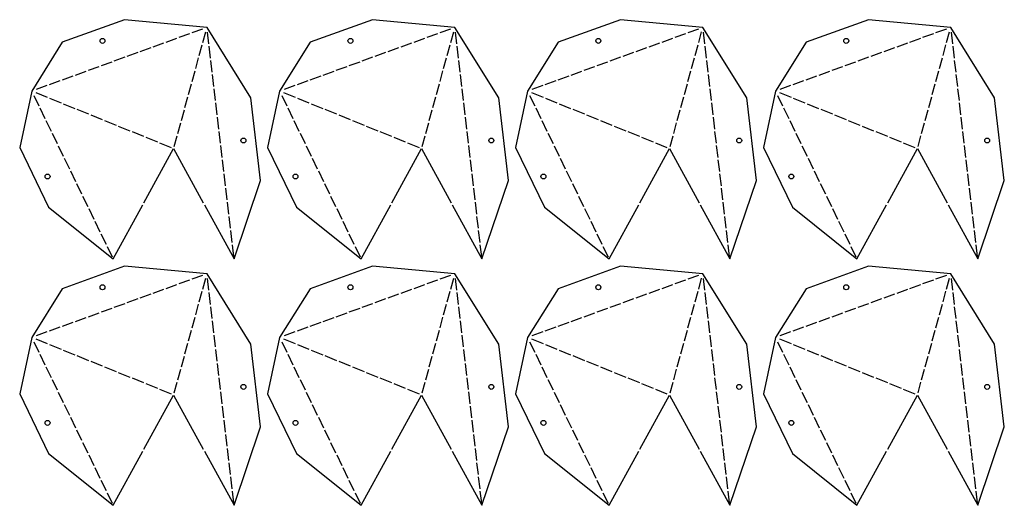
# Model space of a CAD drawing. Header units: millimetres. Extents: x 10 to 1474, y 10 to 2195.
# Tile 4 of 5: x 640 to 1474, y 1157 to 1569. Entities that reach past the tile are written whole.
import ezdxf

# ---------------------------------------------------------------- set-up
doc = ezdxf.new("R2010")
doc.units = ezdxf.units.MM
doc.layers.add('CUT', color=1, linetype='CONTINUOUS')

msp = doc.modelspace()

# ---------------------------------------------------------------- linework, layer by layer
at = {"layer": 'CUT'}
for p, q in [((794.925, 1560.87), (785.813, 1557.559)), ((1004.925, 1560.87), (995.814, 1557.559)), ((1214.925, 1560.87), (1205.814, 1557.559)), ((1424.926, 1560.87), (1415.814, 1557.559)), ((772.942, 1552.881), (763.831, 1549.57)), ((783.933, 1556.876), (774.822, 1553.565)), ((795.126, 1549.327), (797.621, 1558.38)), ((800.316, 1548.241), (799.147, 1558.263)), ((982.943, 1552.881), (973.831, 1549.57)), ((993.934, 1556.876), (984.822, 1553.565)), ((1005.127, 1549.327), (1007.622, 1558.38)), ((1010.316, 1548.241), (1009.148, 1558.263)), ((1192.943, 1552.881), (1183.831, 1549.57)), ((1203.934, 1556.876), (1194.823, 1553.565)), ((1215.127, 1549.327), (1217.622, 1558.38)), ((1220.316, 1548.241), (1219.148, 1558.263)), ((1402.943, 1552.881), (1393.832, 1549.57)), ((1413.935, 1556.876), (1404.823, 1553.565)), ((1425.128, 1549.327), (1427.623, 1558.38)), ((1430.317, 1548.241), (1429.148, 1558.263)), ((750.96, 1544.893), (741.848, 1541.582)), ((761.951, 1548.887), (752.839, 1545.576)), ((792.1, 1538.345), (794.595, 1547.398)), ((801.716, 1536.232), (800.547, 1546.254)), ((960.96, 1544.893), (951.849, 1541.582)), ((971.951, 1548.887), (962.84, 1545.576)), ((1002.101, 1538.345), (1004.595, 1547.398)), ((1011.716, 1536.232), (1010.548, 1546.254)), ((1170.96, 1544.893), (1161.849, 1541.582)), ((1181.952, 1548.887), (1172.84, 1545.576)), ((1212.101, 1538.345), (1214.596, 1547.398)), ((1221.716, 1536.232), (1220.548, 1546.254)), ((1380.961, 1544.893), (1371.849, 1541.582)), ((1391.952, 1548.887), (1382.841, 1545.576)), ((1422.101, 1538.345), (1424.596, 1547.398)), ((1431.717, 1536.232), (1430.548, 1546.254)), ((728.977, 1536.905), (719.866, 1533.594)), ((739.968, 1540.899), (730.857, 1537.588)), ((789.074, 1527.364), (791.569, 1536.417)), ((938.978, 1536.905), (929.866, 1533.594)), ((949.969, 1540.899), (940.857, 1537.588)), ((999.074, 1527.364), (1001.569, 1536.417)), ((1148.978, 1536.905), (1139.866, 1533.594)), ((1159.969, 1540.899), (1150.858, 1537.588)), ((1209.075, 1527.364), (1211.57, 1536.417)), ((1358.978, 1536.905), (1349.867, 1533.594)), ((1369.97, 1540.899), (1360.858, 1537.588)), ((1419.075, 1527.364), (1421.57, 1536.417)), ((706.995, 1528.917), (697.883, 1525.606)), ((717.986, 1532.911), (708.874, 1529.6)), ((803.116, 1524.224), (801.947, 1534.246)), ((916.995, 1528.917), (907.884, 1525.606)), ((927.986, 1532.911), (918.875, 1529.6)), ((1013.116, 1524.224), (1011.948, 1534.246)), ((1126.995, 1528.917), (1117.884, 1525.606)), ((1137.987, 1532.911), (1128.875, 1529.6)), ((1223.116, 1524.224), (1221.948, 1534.246)), ((1336.996, 1528.917), (1327.884, 1525.606)), ((1347.987, 1532.911), (1338.876, 1529.6)), ((1433.117, 1524.224), (1431.948, 1534.246)), ((685.012, 1520.928), (675.901, 1517.617)), ((696.003, 1524.923), (686.892, 1521.611)), ((786.048, 1516.383), (788.542, 1525.436)), ((804.516, 1512.215), (803.347, 1522.237)), ((895.013, 1520.928), (885.901, 1517.617)), ((906.004, 1524.923), (896.892, 1521.611)), ((996.048, 1516.383), (998.543, 1525.436)), ((1014.516, 1512.215), (1013.348, 1522.237)), ((1105.013, 1520.928), (1095.901, 1517.617)), ((1116.004, 1524.923), (1106.893, 1521.611)), ((1206.048, 1516.383), (1208.543, 1525.436)), ((1224.516, 1512.215), (1223.348, 1522.237)), ((1315.013, 1520.928), (1305.902, 1517.617)), ((1326.005, 1524.923), (1316.893, 1521.611)), ((1416.049, 1516.383), (1418.544, 1525.436)), ((1434.517, 1512.215), (1433.348, 1522.237)), ((663.03, 1512.94), (653.918, 1509.629)), ((674.021, 1516.934), (664.909, 1513.623)), ((783.021, 1505.402), (785.516, 1514.455)), ((805.916, 1500.206), (804.747, 1510.228)), ((873.03, 1512.94), (863.919, 1509.629)), ((884.021, 1516.934), (874.91, 1513.623)), ((993.022, 1505.402), (995.517, 1514.455)), ((1015.916, 1500.206), (1014.748, 1510.228)), ((1083.03, 1512.94), (1073.919, 1509.629)), ((1094.022, 1516.934), (1084.91, 1513.623)), ((1203.022, 1505.402), (1205.517, 1514.455)), ((1225.916, 1500.206), (1224.748, 1510.228)), ((1293.031, 1512.94), (1283.919, 1509.629)), ((1304.022, 1516.934), (1294.911, 1513.623)), ((1413.022, 1505.402), (1415.517, 1514.455)), ((1435.917, 1500.206), (1434.748, 1510.228)), ((651.907, 1504.665), (656.211, 1495.807)), ((663.664, 1502.791), (653.866, 1506.761)), ((675.316, 1498.069), (665.518, 1502.04)), ((779.995, 1494.42), (782.49, 1503.474)), ((861.907, 1504.665), (866.211, 1495.807)), ((873.665, 1502.791), (863.866, 1506.761)), ((885.316, 1498.069), (875.518, 1502.04)), ((989.995, 1494.42), (992.49, 1503.474)), ((1071.908, 1504.665), (1076.212, 1495.807)), ((1083.665, 1502.791), (1073.867, 1506.761)), ((1095.317, 1498.069), (1085.519, 1502.04)), ((1199.996, 1494.42), (1202.491, 1503.474)), ((1281.908, 1504.665), (1286.212, 1495.807)), ((1293.665, 1502.791), (1283.867, 1506.761)), ((1305.317, 1498.069), (1295.519, 1502.04)), ((1409.996, 1494.42), (1412.491, 1503.474)), ((657.085, 1494.008), (661.389, 1485.15)), ((686.968, 1493.348), (677.17, 1497.318)), ((807.316, 1488.198), (806.147, 1498.22)), ((867.085, 1494.008), (871.389, 1485.15)), ((896.968, 1493.348), (887.17, 1497.318)), ((1017.316, 1488.198), (1016.148, 1498.22)), ((1077.086, 1494.008), (1081.39, 1485.15)), ((1106.969, 1493.348), (1097.17, 1497.318)), ((1227.316, 1488.198), (1226.148, 1498.22)), ((1287.086, 1494.008), (1291.39, 1485.15)), ((1316.969, 1493.348), (1307.171, 1497.318)), ((1437.317, 1488.198), (1436.148, 1498.22)), ((698.62, 1488.627), (688.822, 1492.597)), ((710.272, 1483.906), (700.473, 1487.876)), ((776.969, 1483.439), (779.464, 1492.492)), ((808.716, 1476.189), (807.547, 1486.211)), ((908.62, 1488.627), (898.822, 1492.597)), ((920.272, 1483.906), (910.474, 1487.876)), ((986.969, 1483.439), (989.464, 1492.492)), ((1018.716, 1476.189), (1017.548, 1486.211)), ((1118.621, 1488.627), (1108.822, 1492.597)), ((1130.272, 1483.906), (1120.474, 1487.876)), ((1196.969, 1483.439), (1199.464, 1492.492)), ((1228.716, 1476.189), (1227.548, 1486.211)), ((1328.621, 1488.627), (1318.823, 1492.597)), ((1340.273, 1483.906), (1330.475, 1487.876)), ((1406.97, 1483.439), (1409.465, 1492.492)), ((1438.717, 1476.189), (1437.548, 1486.211)), ((662.263, 1483.351), (666.567, 1474.493)), ((721.924, 1479.185), (712.125, 1483.155)), ((733.575, 1474.463), (723.777, 1478.434)), ((773.942, 1472.458), (776.437, 1481.511)), ((872.263, 1483.351), (876.567, 1474.493)), ((931.924, 1479.185), (922.126, 1483.155)), ((943.576, 1474.463), (933.778, 1478.434)), ((983.943, 1472.458), (986.438, 1481.511)), ((1082.264, 1483.351), (1086.568, 1474.493)), ((1141.924, 1479.185), (1132.126, 1483.155)), ((1153.576, 1474.463), (1143.778, 1478.434)), ((1193.943, 1472.458), (1196.438, 1481.511)), ((1292.264, 1483.351), (1296.568, 1474.493)), ((1351.925, 1479.185), (1342.126, 1483.155)), ((1363.577, 1474.463), (1353.778, 1478.434)), ((1403.943, 1472.458), (1406.438, 1481.511)), ((667.441, 1472.694), (671.745, 1463.836)), ((745.227, 1469.742), (735.429, 1473.712)), ((756.879, 1465.021), (747.081, 1468.991)), ((770.916, 1461.477), (773.411, 1470.53)), ((810.116, 1464.181), (808.947, 1474.203)), ((877.442, 1472.694), (881.746, 1463.836)), ((955.228, 1469.742), (945.429, 1473.712)), ((966.88, 1465.021), (957.081, 1468.991)), ((980.916, 1461.477), (983.411, 1470.53)), ((1020.116, 1464.181), (1018.948, 1474.203)), ((1087.442, 1472.694), (1091.746, 1463.836)), ((1165.228, 1469.742), (1155.43, 1473.712)), ((1176.88, 1465.021), (1167.082, 1468.991)), ((1190.917, 1461.477), (1193.412, 1470.53)), ((1230.116, 1464.181), (1228.948, 1474.203)), ((1297.442, 1472.694), (1301.746, 1463.836)), ((1375.228, 1469.742), (1365.43, 1473.712)), ((1386.88, 1465.021), (1377.082, 1468.991)), ((1400.917, 1461.477), (1403.412, 1470.53)), ((1440.117, 1464.181), (1438.948, 1474.203)), ((672.619, 1462.038), (676.923, 1453.18)), ((768.531, 1460.3), (758.733, 1464.27)), ((811.516, 1452.172), (810.347, 1462.194)), ((882.62, 1462.038), (886.924, 1453.18)), ((978.531, 1460.3), (968.733, 1464.27)), ((1021.516, 1452.172), (1020.348, 1462.194)), ((1092.62, 1462.038), (1096.924, 1453.18)), ((1188.532, 1460.3), (1178.734, 1464.27)), ((1231.516, 1452.172), (1230.348, 1462.194)), ((1302.62, 1462.038), (1306.924, 1453.18)), ((1398.532, 1460.3), (1388.734, 1464.27)), ((1441.517, 1452.172), (1440.348, 1462.194)), ((677.797, 1451.381), (682.101, 1442.523)), ((887.798, 1451.381), (892.102, 1442.523)), ((1097.798, 1451.381), (1102.102, 1442.523)), ((1307.799, 1451.381), (1312.103, 1442.523)), ((812.916, 1440.163), (811.747, 1450.185)), ((1022.916, 1440.163), (1021.748, 1450.185)), ((1232.916, 1440.163), (1231.748, 1450.185)), ((1442.917, 1440.163), (1441.748, 1450.185)), ((682.976, 1440.724), (687.28, 1431.866)), ((814.316, 1428.155), (813.147, 1438.177)), ((892.976, 1440.724), (897.28, 1431.866)), ((1024.316, 1428.155), (1023.148, 1438.177)), ((1102.976, 1440.724), (1107.28, 1431.866)), ((1234.316, 1428.155), (1233.148, 1438.177)), ((1312.977, 1440.724), (1317.281, 1431.866)), ((1444.317, 1428.155), (1443.148, 1438.177)), ((688.154, 1430.067), (692.458, 1421.209)), ((815.716, 1416.146), (814.547, 1426.168)), ((898.154, 1430.067), (902.458, 1421.209)), ((1025.716, 1416.146), (1024.548, 1426.168)), ((1108.154, 1430.067), (1112.458, 1421.209)), ((1235.716, 1416.146), (1234.548, 1426.168)), ((1318.155, 1430.067), (1322.459, 1421.209)), ((1445.717, 1416.146), (1444.548, 1426.168)), ((693.332, 1419.41), (697.636, 1410.552)), ((903.332, 1419.41), (907.636, 1410.552)), ((1113.332, 1419.41), (1117.637, 1410.552)), ((1323.333, 1419.41), (1327.637, 1410.552)), ((817.116, 1404.138), (815.947, 1414.16)), ((1027.116, 1404.138), (1025.948, 1414.16)), ((1237.116, 1404.138), (1235.948, 1414.16)), ((1447.117, 1404.138), (1445.948, 1414.16)), ((698.51, 1408.753), (702.814, 1399.895)), ((818.516, 1392.129), (817.347, 1402.151)), ((908.51, 1408.753), (912.814, 1399.895)), ((1028.516, 1392.129), (1027.347, 1402.151)), ((1118.511, 1408.753), (1122.815, 1399.895)), ((1238.516, 1392.129), (1237.348, 1402.151)), ((1328.511, 1408.753), (1332.815, 1399.895)), ((1448.517, 1392.129), (1447.348, 1402.151)), ((703.688, 1398.096), (707.992, 1389.238)), ((913.688, 1398.096), (917.992, 1389.238)), ((1123.689, 1398.096), (1127.993, 1389.238)), ((1333.689, 1398.096), (1337.993, 1389.238)), ((708.866, 1387.439), (713.17, 1378.581)), ((819.915, 1380.12), (818.747, 1390.143)), ((918.866, 1387.439), (923.17, 1378.581)), ((1029.916, 1380.12), (1028.747, 1390.143)), ((1128.867, 1387.439), (1133.171, 1378.581)), ((1239.916, 1380.12), (1238.748, 1390.143)), ((1338.867, 1387.439), (1343.171, 1378.581)), ((1449.917, 1380.12), (1448.748, 1390.143)), ((714.044, 1376.782), (718.348, 1367.924)), ((821.315, 1368.112), (820.147, 1378.134)), ((924.045, 1376.782), (928.349, 1367.924)), ((1031.316, 1368.112), (1030.147, 1378.134)), ((1134.045, 1376.782), (1138.349, 1367.924)), ((1241.316, 1368.112), (1240.148, 1378.134)), ((1344.045, 1376.782), (1348.349, 1367.924)), ((1451.317, 1368.112), (1450.148, 1378.134)), ((794.925, 1352.223), (785.813, 1348.912)), ((1004.925, 1352.223), (995.814, 1348.912)), ((1214.925, 1352.223), (1205.814, 1348.912)), ((1424.926, 1352.223), (1415.814, 1348.912)), ((772.942, 1344.235), (763.831, 1340.924)), ((783.933, 1348.229), (774.822, 1344.918)), ((795.126, 1340.68), (797.621, 1349.733)), ((800.316, 1339.594), (799.147, 1349.616)), ((982.943, 1344.235), (973.831, 1340.924)), ((993.934, 1348.229), (984.822, 1344.918)), ((1005.127, 1340.68), (1007.622, 1349.733)), ((1010.316, 1339.594), (1009.148, 1349.616)), ((1192.943, 1344.235), (1183.831, 1340.924)), ((1203.934, 1348.229), (1194.823, 1344.918)), ((1215.127, 1340.68), (1217.622, 1349.733)), ((1220.316, 1339.594), (1219.148, 1349.616)), ((1402.943, 1344.235), (1393.832, 1340.924)), ((1413.935, 1348.229), (1404.823, 1344.918)), ((1425.128, 1340.68), (1427.623, 1349.733)), ((1430.317, 1339.594), (1429.148, 1349.616)), ((750.96, 1336.247), (741.848, 1332.936)), ((761.951, 1340.241), (752.839, 1336.93)), ((792.1, 1329.699), (794.595, 1338.752)), ((801.716, 1327.586), (800.547, 1337.608)), ((960.96, 1336.247), (951.849, 1332.936)), ((971.951, 1340.241), (962.84, 1336.93)), ((1002.101, 1329.699), (1004.595, 1338.752)), ((1011.716, 1327.586), (1010.548, 1337.608)), ((1170.96, 1336.247), (1161.849, 1332.936)), ((1181.952, 1340.241), (1172.84, 1336.93)), ((1212.101, 1329.699), (1214.596, 1338.752)), ((1221.716, 1327.586), (1220.548, 1337.608)), ((1380.961, 1336.247), (1371.849, 1332.936)), ((1391.952, 1340.241), (1382.841, 1336.93)), ((1422.101, 1329.699), (1424.596, 1338.752)), ((1431.717, 1327.586), (1430.548, 1337.608)), ((728.977, 1328.258), (719.866, 1324.947)), ((739.968, 1332.253), (730.857, 1328.941)), ((789.074, 1318.718), (791.569, 1327.771)), ((938.978, 1328.258), (929.866, 1324.947)), ((949.969, 1332.253), (940.857, 1328.941)), ((999.074, 1318.718), (1001.569, 1327.771)), ((1148.978, 1328.258), (1139.866, 1324.947)), ((1159.969, 1332.253), (1150.858, 1328.941)), ((1209.075, 1318.718), (1211.57, 1327.771)), ((1358.978, 1328.258), (1349.867, 1324.947)), ((1369.97, 1332.253), (1360.858, 1328.941)), ((1419.075, 1318.718), (1421.57, 1327.771)), ((706.995, 1320.27), (697.883, 1316.959)), ((717.986, 1324.264), (708.874, 1320.953)), ((803.116, 1315.577), (801.947, 1325.599)), ((916.995, 1320.27), (907.884, 1316.959)), ((927.986, 1324.264), (918.875, 1320.953)), ((1013.116, 1315.577), (1011.948, 1325.599)), ((1126.995, 1320.27), (1117.884, 1316.959)), ((1137.987, 1324.264), (1128.875, 1320.953)), ((1223.116, 1315.577), (1221.948, 1325.599)), ((1336.996, 1320.27), (1327.884, 1316.959)), ((1347.987, 1324.264), (1338.876, 1320.953)), ((1433.117, 1315.577), (1431.948, 1325.599)), ((685.012, 1312.282), (675.901, 1308.971)), ((696.003, 1316.276), (686.892, 1312.965)), ((786.048, 1307.736), (788.542, 1316.789)), ((804.516, 1303.568), (803.347, 1313.59)), ((895.013, 1312.282), (885.901, 1308.971)), ((906.004, 1316.276), (896.892, 1312.965)), ((996.048, 1307.736), (998.543, 1316.789)), ((1014.516, 1303.568), (1013.348, 1313.59)), ((1105.013, 1312.282), (1095.901, 1308.971)), ((1116.004, 1316.276), (1106.893, 1312.965)), ((1206.048, 1307.736), (1208.543, 1316.789)), ((1224.516, 1303.568), (1223.348, 1313.59)), ((1315.013, 1312.282), (1305.902, 1308.971)), ((1326.005, 1316.276), (1316.893, 1312.965)), ((1416.049, 1307.736), (1418.544, 1316.789)), ((1434.517, 1303.568), (1433.348, 1313.59)), ((663.03, 1304.294), (653.918, 1300.983)), ((674.021, 1308.288), (664.909, 1304.977)), ((783.021, 1296.755), (785.516, 1305.808)), ((805.916, 1291.56), (804.747, 1301.582)), ((873.03, 1304.294), (863.919, 1300.983)), ((884.021, 1308.288), (874.91, 1304.977)), ((993.022, 1296.755), (995.517, 1305.808)), ((1015.916, 1291.56), (1014.748, 1301.582)), ((1083.03, 1304.294), (1073.919, 1300.983)), ((1094.022, 1308.288), (1084.91, 1304.977)), ((1203.022, 1296.755), (1205.517, 1305.808)), ((1225.916, 1291.56), (1224.748, 1301.582)), ((1293.031, 1304.294), (1283.919, 1300.983)), ((1304.022, 1308.288), (1294.911, 1304.977)), ((1413.022, 1296.755), (1415.517, 1305.808)), ((1435.917, 1291.56), (1434.748, 1301.582)), ((651.907, 1296.019), (656.211, 1287.161)), ((663.664, 1294.144), (653.866, 1298.114)), ((675.316, 1289.423), (665.518, 1293.393)), ((779.995, 1285.774), (782.49, 1294.827)), ((861.907, 1296.019), (866.211, 1287.161)), ((873.665, 1294.144), (863.866, 1298.114)), ((885.316, 1289.423), (875.518, 1293.393)), ((989.995, 1285.774), (992.49, 1294.827)), ((1071.908, 1296.019), (1076.212, 1287.161)), ((1083.665, 1294.144), (1073.867, 1298.114)), ((1095.317, 1289.423), (1085.519, 1293.393)), ((1199.996, 1285.774), (1202.491, 1294.827)), ((1281.908, 1296.019), (1286.212, 1287.161)), ((1293.665, 1294.144), (1283.867, 1298.114)), ((1305.317, 1289.423), (1295.519, 1293.393)), ((1409.996, 1285.774), (1412.491, 1294.827)), ((657.085, 1285.362), (661.389, 1276.504)), ((686.968, 1284.702), (677.17, 1288.672)), ((807.316, 1279.551), (806.147, 1289.573)), ((867.085, 1285.362), (871.389, 1276.504)), ((896.968, 1284.702), (887.17, 1288.672)), ((1017.316, 1279.551), (1016.148, 1289.573)), ((1077.086, 1285.362), (1081.39, 1276.504)), ((1106.969, 1284.702), (1097.17, 1288.672)), ((1227.316, 1279.551), (1226.148, 1289.573)), ((1287.086, 1285.362), (1291.39, 1276.504)), ((1316.969, 1284.702), (1307.171, 1288.672)), ((1437.317, 1279.551), (1436.148, 1289.573)), ((698.62, 1279.981), (688.822, 1283.951)), ((710.272, 1275.259), (700.473, 1279.229)), ((776.969, 1274.793), (779.464, 1283.846)), ((808.716, 1267.543), (807.547, 1277.565)), ((908.62, 1279.981), (898.822, 1283.951)), ((920.272, 1275.259), (910.474, 1279.229)), ((986.969, 1274.793), (989.464, 1283.846)), ((1018.716, 1267.543), (1017.548, 1277.565)), ((1118.621, 1279.981), (1108.822, 1283.951)), ((1130.272, 1275.259), (1120.474, 1279.229)), ((1196.969, 1274.793), (1199.464, 1283.846)), ((1228.716, 1267.543), (1227.548, 1277.565)), ((1328.621, 1279.981), (1318.823, 1283.951)), ((1340.273, 1275.259), (1330.475, 1279.229)), ((1406.97, 1274.793), (1409.465, 1283.846)), ((1438.717, 1267.543), (1437.548, 1277.565)), ((662.263, 1274.705), (666.567, 1265.847)), ((721.924, 1270.538), (712.125, 1274.508)), ((733.575, 1265.817), (723.777, 1269.787)), ((773.942, 1263.812), (776.437, 1272.865)), ((872.263, 1274.705), (876.567, 1265.847)), ((931.924, 1270.538), (922.126, 1274.508)), ((943.576, 1265.817), (933.778, 1269.787)), ((983.943, 1263.812), (986.438, 1272.865)), ((1082.264, 1274.705), (1086.568, 1265.847)), ((1141.924, 1270.538), (1132.126, 1274.508)), ((1153.576, 1265.817), (1143.778, 1269.787)), ((1193.943, 1263.812), (1196.438, 1272.865)), ((1292.264, 1274.705), (1296.568, 1265.847)), ((1351.925, 1270.538), (1342.126, 1274.508)), ((1363.577, 1265.817), (1353.778, 1269.787)), ((1403.943, 1263.812), (1406.438, 1272.865)), ((667.441, 1264.048), (671.745, 1255.19)), ((745.227, 1261.096), (735.429, 1265.066)), ((756.879, 1256.374), (747.081, 1260.345)), ((770.916, 1252.83), (773.411, 1261.883)), ((810.116, 1255.534), (808.947, 1265.556)), ((877.442, 1264.048), (881.746, 1255.19)), ((955.228, 1261.096), (945.429, 1265.066)), ((966.88, 1256.374), (957.081, 1260.345)), ((980.916, 1252.83), (983.411, 1261.883)), ((1020.116, 1255.534), (1018.948, 1265.556)), ((1087.442, 1264.048), (1091.746, 1255.19)), ((1165.228, 1261.096), (1155.43, 1265.066)), ((1176.88, 1256.374), (1167.082, 1260.345)), ((1190.917, 1252.83), (1193.412, 1261.883)), ((1230.116, 1255.534), (1228.948, 1265.556)), ((1297.442, 1264.048), (1301.746, 1255.19)), ((1375.228, 1261.096), (1365.43, 1265.066)), ((1386.88, 1256.374), (1377.082, 1260.345)), ((1400.917, 1252.83), (1403.412, 1261.883)), ((1440.117, 1255.534), (1438.948, 1265.556)), ((672.619, 1253.391), (676.923, 1244.533)), ((768.531, 1251.653), (758.733, 1255.623)), ((811.516, 1243.525), (810.347, 1253.548)), ((882.62, 1253.391), (886.924, 1244.533)), ((978.531, 1251.653), (968.733, 1255.623)), ((1021.516, 1243.525), (1020.348, 1253.548)), ((1092.62, 1253.391), (1096.924, 1244.533)), ((1188.532, 1251.653), (1178.734, 1255.623)), ((1231.516, 1243.525), (1230.348, 1253.548)), ((1302.62, 1253.391), (1306.924, 1244.533)), ((1398.532, 1251.653), (1388.734, 1255.623)), ((1441.517, 1243.525), (1440.348, 1253.548)), ((677.797, 1242.734), (682.101, 1233.876)), ((887.798, 1242.734), (892.102, 1233.876)), ((1097.798, 1242.734), (1102.102, 1233.876)), ((1307.799, 1242.734), (1312.103, 1233.876)), ((812.916, 1231.517), (811.747, 1241.539)), ((1022.916, 1231.517), (1021.748, 1241.539)), ((1232.916, 1231.517), (1231.748, 1241.539)), ((1442.917, 1231.517), (1441.748, 1241.539)), ((682.976, 1232.077), (687.28, 1223.219)), ((814.316, 1219.508), (813.147, 1229.53)), ((892.976, 1232.077), (897.28, 1223.219)), ((1024.316, 1219.508), (1023.148, 1229.53)), ((1102.976, 1232.077), (1107.28, 1223.219)), ((1234.316, 1219.508), (1233.148, 1229.53)), ((1312.977, 1232.077), (1317.281, 1223.219)), ((1444.317, 1219.508), (1443.148, 1229.53)), ((688.154, 1221.42), (692.458, 1212.562)), ((898.154, 1221.42), (902.458, 1212.562)), ((1108.154, 1221.42), (1112.458, 1212.562)), ((1318.155, 1221.42), (1322.459, 1212.562)), ((693.332, 1210.763), (697.636, 1201.905)), ((815.716, 1207.5), (814.547, 1217.522)), ((903.332, 1210.763), (907.636, 1201.905)), ((1025.716, 1207.5), (1024.548, 1217.522)), ((1113.332, 1210.763), (1117.637, 1201.905)), ((1235.716, 1207.5), (1234.548, 1217.522)), ((1323.333, 1210.763), (1327.637, 1201.905)), ((1445.717, 1207.5), (1444.548, 1217.522)), ((817.116, 1195.491), (815.947, 1205.513)), ((1027.116, 1195.491), (1025.948, 1205.513)), ((1237.116, 1195.491), (1235.948, 1205.513)), ((1447.117, 1195.491), (1445.948, 1205.513)), ((698.51, 1200.106), (702.814, 1191.248)), ((818.516, 1183.483), (817.347, 1193.505)), ((908.51, 1200.106), (912.814, 1191.248)), ((1028.516, 1183.483), (1027.347, 1193.505)), ((1118.511, 1200.106), (1122.815, 1191.248)), ((1238.516, 1183.483), (1237.348, 1193.505)), ((1328.511, 1200.106), (1332.815, 1191.248)), ((1448.517, 1183.483), (1447.348, 1193.505)), ((703.688, 1189.45), (707.992, 1180.592)), ((913.688, 1189.45), (917.992, 1180.592)), ((1123.689, 1189.45), (1127.993, 1180.592)), ((1333.689, 1189.45), (1337.993, 1180.592)), ((708.866, 1178.793), (713.17, 1169.935)), ((819.915, 1171.474), (818.747, 1181.496)), ((918.866, 1178.793), (923.17, 1169.935)), ((1029.916, 1171.474), (1028.747, 1181.496)), ((1128.867, 1178.793), (1133.171, 1169.935)), ((1239.916, 1171.474), (1238.748, 1181.496)), ((1338.867, 1178.793), (1343.171, 1169.935)), ((1449.917, 1171.474), (1448.748, 1181.496)), ((714.044, 1168.136), (718.348, 1159.278)), ((821.315, 1159.465), (820.147, 1169.487)), ((924.045, 1168.136), (928.349, 1159.278)), ((1031.316, 1159.465), (1030.147, 1169.487)), ((1134.045, 1168.136), (1138.349, 1159.278)), ((1241.316, 1159.465), (1240.148, 1169.487)), ((1344.045, 1168.136), (1348.349, 1159.278)), ((1451.317, 1159.465), (1450.148, 1169.487))]:
    msp.add_line(p, q, dxfattribs=at)
for points in [[(796.446, 1411.96), (821.547, 1366.125), (844.002, 1432.591), (835.826, 1502.718), (798.684, 1562.236), (728.833, 1568.772), (676.097, 1549.608), (650.159, 1508.263), (640.001, 1460.523), (664.523, 1410.056), (719.222, 1366.125), (744.323, 1411.96)], [(1006.447, 1411.96), (1031.547, 1366.125), (1054.002, 1432.591), (1045.826, 1502.718), (1008.685, 1562.236), (938.833, 1568.772), (886.098, 1549.608), (860.159, 1508.263), (850.002, 1460.523), (874.523, 1410.056), (929.223, 1366.125), (954.324, 1411.96)], [(1216.447, 1411.96), (1241.548, 1366.125), (1264.002, 1432.591), (1255.827, 1502.718), (1218.685, 1562.236), (1148.833, 1568.772), (1096.098, 1549.608), (1070.159, 1508.263), (1060.002, 1460.523), (1084.524, 1410.056), (1139.223, 1366.125), (1164.324, 1411.96)], [(1426.447, 1411.96), (1451.548, 1366.125), (1474.003, 1432.591), (1465.827, 1502.718), (1428.685, 1562.236), (1358.834, 1568.772), (1306.099, 1549.608), (1280.16, 1508.263), (1270.002, 1460.523), (1294.524, 1410.056), (1349.223, 1366.125), (1374.324, 1411.96)], [(745.284, 1413.714), (770.385, 1459.549), (795.486, 1413.714)], [(955.284, 1413.714), (980.385, 1459.549), (1005.486, 1413.714)], [(1165.285, 1413.714), (1190.385, 1459.549), (1215.486, 1413.714)], [(1375.285, 1413.714), (1400.386, 1459.549), (1425.487, 1413.714)], [(796.446, 1203.313), (821.547, 1157.479), (844.002, 1223.945), (835.826, 1294.071), (798.684, 1353.589), (728.833, 1360.125), (676.097, 1340.962), (650.159, 1299.616), (640.001, 1251.877), (664.523, 1201.409), (719.222, 1157.479), (744.323, 1203.313)], [(1006.447, 1203.313), (1031.547, 1157.479), (1054.002, 1223.945), (1045.826, 1294.071), (1008.685, 1353.589), (938.833, 1360.125), (886.098, 1340.962), (860.159, 1299.616), (850.002, 1251.877), (874.523, 1201.409), (929.223, 1157.479), (954.324, 1203.313)], [(1216.447, 1203.313), (1241.548, 1157.479), (1264.002, 1223.945), (1255.827, 1294.071), (1218.685, 1353.589), (1148.833, 1360.125), (1096.098, 1340.962), (1070.159, 1299.616), (1060.002, 1251.877), (1084.524, 1201.409), (1139.223, 1157.479), (1164.324, 1203.313)], [(1426.447, 1203.313), (1451.548, 1157.479), (1474.003, 1223.945), (1465.827, 1294.071), (1428.685, 1353.589), (1358.834, 1360.125), (1306.099, 1340.962), (1280.16, 1299.616), (1270.002, 1251.877), (1294.524, 1201.409), (1349.223, 1157.479), (1374.324, 1203.313)], [(745.284, 1205.068), (770.385, 1250.902), (795.486, 1205.068)], [(955.284, 1205.068), (980.385, 1250.902), (1005.486, 1205.068)], [(1165.285, 1205.068), (1190.385, 1250.902), (1215.486, 1205.068)], [(1375.285, 1205.068), (1400.386, 1250.902), (1425.487, 1205.068)]]:
    msp.add_lwpolyline(points, dxfattribs=at)
for centre in [(710.15, 1550.811), (920.15, 1550.811), (1130.151, 1550.811), (1340.151, 1550.811), (829.484, 1466.439), (1039.485, 1466.439), (1249.485, 1466.439), (1459.486, 1466.439), (663.612, 1435.956), (873.612, 1435.956), (1083.613, 1435.956), (1293.613, 1435.956), (710.15, 1342.164), (920.15, 1342.164), (1130.151, 1342.164), (1340.151, 1342.164), (829.484, 1257.792), (1039.485, 1257.792), (1249.485, 1257.792), (1459.486, 1257.792), (663.612, 1227.31), (873.612, 1227.31), (1083.613, 1227.31), (1293.613, 1227.31)]:
    msp.add_circle(centre, 2.1, dxfattribs=at)

doc.saveas('drawing.dxf')
